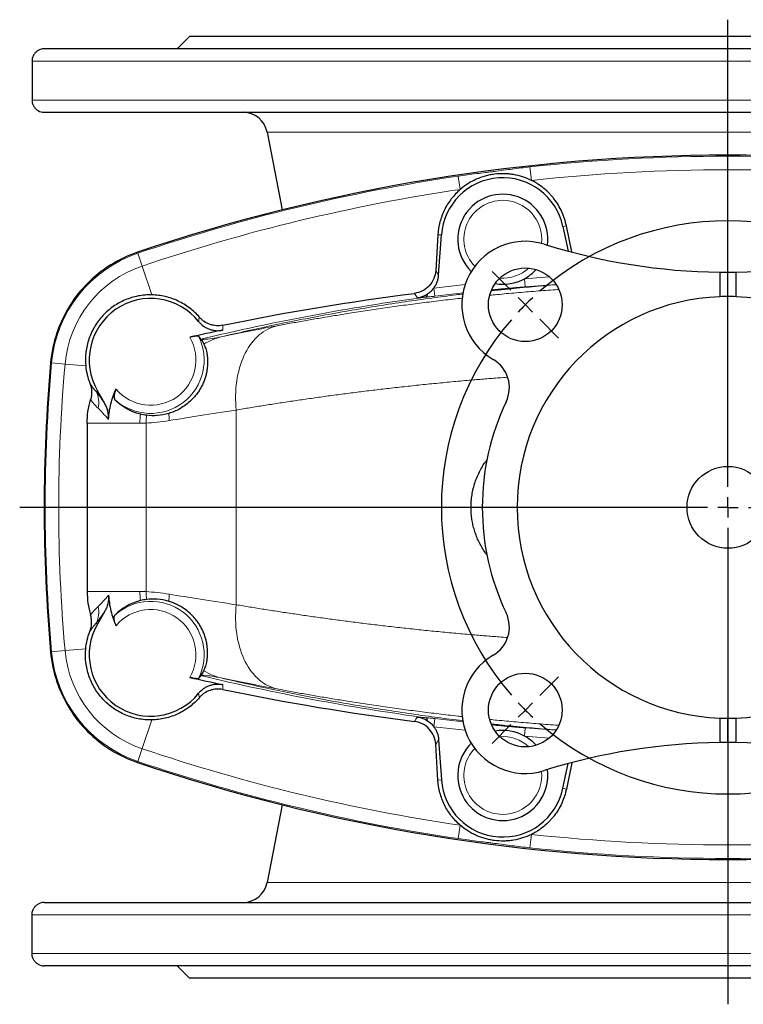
# Model space of a CAD drawing. Header units: millimetres. Extents: x -456 to 631, y -584 to 548.
# Tile 1 of 6: x -441 to -264, y -584 to -343. Entities that reach past the tile are written whole.
import ezdxf

# ---------------------------------------------------------------- set-up
doc = ezdxf.new("R2010")
doc.units = ezdxf.units.MM
doc.layers.add('FORMAT', color=7, linetype='Continuous')

# ---------------------------------------------------------------- blocks, each defined once
blk = doc.blocks.new('SW_CENTERMARKSYMBOL_2')
at = {"layer": 'FORMAT', "color": 0}
for p, q in [((0, 5), (0, 119.13)), ((0, 0), (0, 2.5)), ((-5, 0), (-173, 0)), ((0, 0), (-2.5, 0)), ((0, 0), (0, -2.5)), ((0, 0), (2.5, 0)), ((0, -5), (0, -121.38))]:
    blk.add_line(p, q, dxfattribs=at)
blk = doc.blocks.new('SW_CENTERMARKSYMBOL_3')
at = {"layer": 'FORMAT', "color": 0}
for p, q in [((-102.53, 3.54), (-107.13, 8.13)), ((3.54, 3.54), (8.13, 8.13)), ((-49.5, -44.5), (-49.5, 2.5)), ((-98.99, 0), (-100.76, 1.77)), ((0, 0), (-1.77, -1.77)), ((0, 0), (1.77, 1.77)), ((-98.99, 0), (-97.23, -1.77)), ((-95.46, -3.54), (-90.86, -8.13)), ((-3.54, -3.54), (-8.13, -8.13)), ((-49.5, -49.5), (-49.5, -47)), ((-54.5, -49.5), (-101.49, -49.5)), ((-49.5, -49.5), (-52, -49.5)), ((-49.5, -49.5), (-49.5, -52)), ((-49.5, -49.5), (-47, -49.5)), ((-44.5, -49.5), (2.5, -49.5)), ((-49.5, -54.5), (-49.5, -101.49)), ((-95.46, -95.46), (-90.86, -90.86)), ((-3.54, -95.46), (-8.13, -90.86)), ((-98.99, -98.99), (-97.23, -97.23)), ((0, -98.99), (-1.77, -97.23)), ((-98.99, -98.99), (-100.76, -100.76)), ((0, -98.99), (1.77, -100.76)), ((-102.53, -102.53), (-107.13, -107.13)), ((3.54, -102.53), (8.13, -107.13))]:
    blk.add_line(p, q, dxfattribs=at)
for start, end in [(49.0926, 130.9074), (132.9537, 135), (45, 47.0463), (42.9537, 45), (135, 137.0463), (139.0926, 220.9074), (319.0926, 40.9074), (222.9537, 225), (315, 317.0463), (225, 227.0463), (312.9537, 315), (229.0926, 310.9074)]:
    blk.add_arc((-49.5, -49.5), 70, start, end, dxfattribs=at)

msp = doc.modelspace()

# ---------------------------------------------------------------- linework, layer by layer
at = {"color": 7, "linetype": 'Continuous', "lineweight": 25}
for p, q in [((-399.63, -347.15), (-402.63, -350.15)), ((-136.63, -347.15), (-399.63, -347.15)), ((-101.13, -350.15), (-435.13, -350.15)), ((-438.12, -353.15), (-438.12, -362.65)), ((-435.13, -365.65), (-101.13, -365.65)), ((-380.68, -370.51), (-376.99, -389.49)), ((-308.43, -393.53), (-307.15, -399.57)), ((-306.29, -399.77), (-307.6, -393.35)), ((-338.98, -395.54), (-339.52, -404.29)), ((-338.8, -405.4), (-338.11, -395.6)), ((-270.13, -404.72), (-270.13, -410.69)), ((-268.13, -410.65), (-268.13, -404.73)), ((-266.13, -410.69), (-266.13, -404.72)), ((-420.43, -436.61), (-422.14, -433.66)), ((-420.43, -487.69), (-422.14, -490.64)), ((-270.13, -513.61), (-270.13, -519.59)), ((-268.13, -519.57), (-268.13, -513.65)), ((-266.13, -519.59), (-266.13, -513.61)), ((-338.8, -518.91), (-338.11, -528.7)), ((-338.98, -528.76), (-339.52, -520.01)), ((-308.43, -530.78), (-307.15, -524.74)), ((-306.29, -524.53), (-307.6, -530.95)), ((-376.99, -534.82), (-380.68, -553.8)), ((-435.13, -558.65), (-101.13, -558.65)), ((-438.12, -571.15), (-438.12, -561.65)), ((-101.13, -574.15), (-435.13, -574.15)), ((-402.63, -574.15), (-399.63, -577.15)), ((-136.63, -577.15), (-399.63, -577.15))]:
    msp.add_line(p, q, dxfattribs=at)
at = {"color": 8, "linetype": 'Continuous', "lineweight": 18}
for p, q in [((-438.12, -353.15), (-98.13, -353.15)), ((-98.13, -362.65), (-438.12, -362.65)), ((-155.57, -370.51), (-380.68, -370.51)), ((-316.14, -382.27), (-316.49, -378.99)), ((-333.51, -384.5), (-333.99, -381.23)), ((-308.43, -393.53), (-307.6, -393.35)), ((-338.11, -395.6), (-338.98, -395.54)), ((-412.35, -399.85), (-412.27, -400.09)), ((-411.21, -403.21), (-412.27, -400.09)), ((-408.84, -410.24), (-411.21, -403.21)), ((-311.79, -405.81), (-317.84, -406.3)), ((-317.84, -406.3), (-317.67, -408.29)), ((-332.3, -407.71), (-339.99, -408.59)), ((-339.99, -408.59), (-339.75, -410.57)), ((-317.67, -408.29), (-310.12, -407.69)), ((-339.75, -410.57), (-332.84, -409.78)), ((-433.59, -426.84), (-433.34, -426.86)), ((-430.05, -427.16), (-433.34, -426.86)), ((-425, -427.6), (-430.05, -427.16)), ((-422.14, -433.66), (-422.47, -433.86)), ((-388.24, -438.37), (-388.24, -485.94)), ((-424.66, -441.61), (-411.76, -441.61)), ((-410.21, -441.57), (-410.21, -482.74)), ((-424.66, -482.7), (-411.76, -482.7)), ((-422.14, -490.64), (-422.47, -490.45)), ((-433.59, -497.46), (-433.34, -497.44)), ((-430.05, -497.15), (-433.34, -497.44)), ((-425, -496.7), (-430.05, -497.15)), ((-408.84, -514.07), (-411.21, -521.09)), ((-339.99, -515.72), (-339.75, -513.74)), ((-339.75, -513.74), (-332.84, -514.52)), ((-332.3, -516.59), (-339.99, -515.72)), ((-317.84, -518.01), (-317.67, -516.02)), ((-317.67, -516.02), (-310.12, -516.61)), ((-311.79, -518.5), (-317.84, -518.01)), ((-411.21, -521.09), (-412.27, -524.22)), ((-412.35, -524.46), (-412.27, -524.22)), ((-338.11, -528.7), (-338.98, -528.76)), ((-308.43, -530.78), (-307.6, -530.95)), ((-333.51, -539.81), (-333.99, -543.07)), ((-316.14, -542.03), (-316.49, -545.31)), ((-155.57, -553.8), (-380.68, -553.8)), ((-98.13, -561.65), (-438.12, -561.65)), ((-438.12, -571.15), (-98.13, -571.15))]:
    msp.add_line(p, q, dxfattribs=at)
at = {"color": 8, "linetype": 'Continuous', "lineweight": 18, "flags": 128}
for points in [[(-388.24, -438.37), (-388.32, -437.47), (-388.37, -436.58), (-388.39, -435.68), (-388.39, -434.8), (-388.36, -433.92), (-388.31, -433.05), (-388.23, -432.19), (-388.12, -431.34), (-387.99, -430.5), (-387.83, -429.68), (-387.64, -428.87), (-387.43, -428.08), (-387.2, -427.31), (-386.94, -426.56), (-386.65, -425.83), (-386.35, -425.13), (-386.02, -424.45), (-385.67, -423.8), (-385.29, -423.17), (-384.9, -422.57), (-384.48, -422), (-384.05, -421.47), (-383.6, -420.96), (-383.13, -420.48), (-382.64, -420.04), (-382.14, -419.64), (-381.62, -419.26), (-381.09, -418.93), (-380.54, -418.63), (-379.98, -418.36), (-379.42, -418.13), (-378.84, -417.95), (-378.25, -417.79)], [(-388.24, -485.94), (-388.32, -486.83), (-388.37, -487.73), (-388.39, -488.62), (-388.39, -489.51), (-388.36, -490.39), (-388.31, -491.26), (-388.23, -492.12), (-388.12, -492.97), (-387.99, -493.81), (-387.83, -494.63), (-387.64, -495.44), (-387.43, -496.23), (-387.2, -496.99), (-386.94, -497.74), (-386.65, -498.47), (-386.35, -499.17), (-386.02, -499.85), (-385.67, -500.51), (-385.29, -501.13), (-384.9, -501.73), (-384.48, -502.3), (-384.05, -502.84), (-383.6, -503.35), (-383.13, -503.82), (-382.64, -504.26), (-382.14, -504.67), (-381.62, -505.04), (-381.09, -505.38), (-380.54, -505.68), (-379.98, -505.94), (-379.42, -506.17), (-378.84, -506.36), (-378.25, -506.51)]]:
    msp.add_lwpolyline(points, dxfattribs=at)
at = {"color": 7, "linetype": 'Continuous', "lineweight": 25}
for centre, radius in [((-317.63, -412.66), 9), ((-268.13, -462.15), 10), ((-317.63, -511.65), 9)]:
    msp.add_circle(centre, radius, dxfattribs=at)
for centre, radius, start, end in [((-435.13, -353.15), 3, 90, 120.0278), ((-435.13, -362.65), 3, 239.9874, 270), ((-386.57, -371.65), 6, 11, 90), ((-268.13, -826.55), 450.42, 71.3252, 108.6748), ((-323.13, -396.65), 15.02, 12, 176), ((-323.13, -396.65), 11, 352.4266, 225.6469), ((-317.63, -412.66), 15.5, 72.5977, 239.581), ((-268.13, -254.73), 150, 252.5977, 269.236), ((-268.13, -254.73), 150, 270.764, 287.4023), ((-402.29, -429.61), 31.42, 108.6748, 135.1098), ((-323.13, -396.65), 11, 298.7417, 317.737), ((-323.13, -396.65), 11, 260.2144, 298.7417), ((-268.13, -254.73), 150, 269.236, 270), ((-268.13, -254.73), 150, 270, 270.764), ((-402.29, -429.61), 31.42, 135.1098, 147.5447), ((-407.34, -425.57), 25, 133.5044, 149.1501), ((-409.13, -426.15), 15.02, 38.7704, 210), ((-268.13, -462.15), 51.5, 92.2256, 267.7744), ((-268.13, -462.15), 51.5, 90, 92.2256), ((-268.13, -462.15), 51.5, 87.7744, 90), ((-268.13, -462.15), 51.5, 272.2256, 87.7744), ((-402.29, -429.61), 31.42, 147.5447, 174.9408), ((-268.13, -1011.15), 605.01, 101.76865, 102.5483), ((-34.73, -462.15), 400.42, 174.9408, 185.0592), ((-329.52, -432.92), 8, 334.5396, 59.581), ((-268.13, -462.15), 60, 154.5396, 205.4604), ((-329.52, -491.38), 8, 300.419, 25.4604), ((-409.13, -498.15), 15.02, 150, 321.2296), ((-402.29, -494.69), 31.42, 185.0592, 212.4553), ((-317.63, -511.65), 15.5, 120.419, 287.4023), ((-268.13, 86.85), 605.01, 257.4517, 258.23135), ((-402.29, -494.69), 31.42, 212.4553, 224.8902), ((-407.34, -498.73), 25, 210.8499, 226.4956), ((-268.13, -462.15), 51.5, 267.7744, 270), ((-268.13, -462.15), 51.5, 270, 272.2256), ((-402.29, -494.69), 31.42, 224.8902, 251.3252), ((-323.13, -527.65), 11, 61.2583, 99.7856), ((-323.13, -527.65), 11, 42.263, 61.2583), ((-323.13, -527.65), 11, 134.3531, 7.5734), ((-268.13, -669.57), 150, 90.764, 107.4023), ((-268.13, -669.57), 150, 90, 90.764), ((-268.13, -669.57), 150, 89.236, 90), ((-268.13, -669.57), 150, 72.5977, 89.236), ((-268.13, -97.75), 450.42, 251.3252, 288.6748), ((-323.13, -527.65), 15.02, 184, 348), ((-386.57, -552.65), 6, 270, 349), ((-435.13, -561.65), 3, 90, 120.0278), ((-435.13, -571.15), 3, 239.9874, 270)]:
    msp.add_arc(centre, radius, start, end, dxfattribs=at)
at = {"color": 8, "linetype": 'Continuous', "lineweight": 18}
for centre, radius, start, end in [((-268.13, -826.55), 450.17, 83.8321, 96.1679), ((-268.13, -826.55), 446.87, 83.8321, 96.1679), ((-268.13, -826.55), 450.17, 98.4133, 108.6748), ((-268.13, -826.55), 446.87, 98.4133, 108.6748), ((-323.13, -396.65), 9.5, 90, 224.0698), ((-323.13, -396.65), 9.5, 353.8817, 90), ((-402.29, -429.61), 31.17, 108.6748, 174.9408), ((-402.29, -429.61), 27.87, 108.6748, 174.9408), ((-323.13, -396.65), 9.5, 265.8154, 312.136), ((-345.34, -408.89), 7.42, 28.0661, 38.2416), ((-350.67, -414.46), 7.54, 27.9998, 37.5605), ((-342.51, -409.86), 1.07, 300.173, 354.2597), ((-409.13, -426.15), 13.05, 228.0036, 26.5647), ((-409.13, -426.15), 11.05, 219.9774, 30.1658), ((-388.44, -434.64), 14.57, 103.7212, 121.8395), ((-391.89, -437.17), 16.6, 105.0936, 106.86), ((-34.73, -462.15), 400.17, 174.9408, 185.0592), ((-34.73, -462.15), 396.87, 174.9408, 185.0592), ((-427.31, -436.47), 5.5, 344.8087, 28.3495), ((-388.25, -441.61), 23.51, 174.5582, 180.0012), ((-386.48, -441.26), 23.73, 176.1265, 180.7472), ((-379.72, -439.36), 24.95, 179.6054, 183.6339), ((-388.25, -482.7), 23.51, 179.9988, 185.4418), ((-386.48, -483.05), 23.73, 179.2528, 183.8735), ((-379.72, -484.94), 24.95, 176.3661, 180.3946), ((-409.13, -498.15), 13.05, 333.4353, 131.9964), ((-427.31, -487.84), 5.5, 331.6505, 15.1913), ((-409.13, -498.15), 11.05, 329.8342, 140.0226), ((-402.29, -494.69), 31.17, 185.0592, 251.3252), ((-402.29, -494.69), 27.87, 185.0592, 251.3252), ((-388.44, -489.67), 14.57, 238.1605, 256.2788), ((-391.89, -487.13), 16.6, 253.14, 254.9064), ((-350.67, -509.84), 7.54, 322.4395, 332.0002), ((-342.51, -514.45), 1.07, 5.7403, 59.827), ((-345.34, -515.42), 7.42, 321.7584, 331.9339), ((-323.13, -527.65), 9.5, 47.864, 94.1846), ((-268.13, -97.75), 446.87, 251.3252, 261.5867), ((-323.13, -527.65), 9.5, 135.9302, 270), ((-268.13, -97.75), 450.17, 251.3252, 261.5867), ((-323.13, -527.65), 9.5, 270, 6.1183), ((-268.13, -97.75), 446.87, 263.8321, 276.1679), ((-268.13, -97.75), 450.17, 263.8321, 276.1679)]:
    msp.add_arc(centre, radius, start, end, dxfattribs=at)
at = {"color": 7, "linetype": 'Continuous', "lineweight": 25}
for points, knots in [([(-436.63, -350.55), (-436.82, -350.67), (-437.01, -350.8), (-437.27, -351.05), (-437.35, -351.13), (-437.51, -351.33), (-437.59, -351.43), (-437.72, -351.65), (-437.79, -351.77), (-437.9, -352.02), (-437.95, -352.15), (-438.04, -352.42), (-438.07, -352.56), (-438.11, -352.85), (-438.12, -353), (-438.12, -353.15)], [0, 0, 0, 0, 0.25, 0.25, 0.375, 0.375, 0.5, 0.5, 0.625, 0.625, 0.75, 0.75, 0.875, 0.875, 1, 1, 1, 1]), ([(-438.12, -362.65), (-438.12, -362.8), (-438.11, -362.95), (-438.07, -363.24), (-438.04, -363.38), (-437.95, -363.65), (-437.9, -363.78), (-437.79, -364.03), (-437.73, -364.15), (-437.52, -364.48), (-437.36, -364.67), (-437.01, -365), (-436.82, -365.14), (-436.63, -365.25)], [0, 0, 0, 0, 0.125, 0.125, 0.25, 0.25, 0.375, 0.375, 0.5, 0.5, 0.75, 0.75, 1, 1, 1, 1]), ([(-316.14, -382.27), (-317.53, -381.59), (-318.99, -381.12), (-320.91, -380.8), (-321.3, -380.75), (-322.07, -380.67), (-322.46, -380.65), (-323.61, -380.63), (-324.38, -380.67), (-325.54, -380.82), (-325.92, -380.88), (-326.69, -381.04), (-327.06, -381.13), (-328.18, -381.44), (-328.9, -381.7), (-329.96, -382.18), (-330.31, -382.35), (-330.99, -382.71), (-331.33, -382.91), (-332.31, -383.53), (-332.93, -383.99), (-333.51, -384.5)], [0, 0, 0, 0, 0.25, 0.25, 0.3125, 0.3125, 0.375, 0.375, 0.5, 0.5, 0.5625, 0.5625, 0.625, 0.625, 0.75, 0.75, 0.8125, 0.8125, 0.875, 0.875, 1, 1, 1, 1]), ([(-307.6, -393.35), (-307.72, -392.77), (-307.87, -392.19), (-308.15, -391.33), (-308.25, -391.05), (-308.47, -390.48), (-308.58, -390.2), (-309.21, -388.83), (-309.83, -387.8), (-310.75, -386.6), (-310.94, -386.37), (-311.34, -385.91), (-311.54, -385.68), (-312.18, -385.03), (-312.62, -384.62), (-313.55, -383.86), (-314.04, -383.5), (-314.8, -383.01), (-315.06, -382.85), (-315.59, -382.55), (-315.87, -382.41), (-316.14, -382.27)], [0, 0, 0, 0, 0.125, 0.125, 0.1875, 0.1875, 0.25, 0.25, 0.5, 0.5, 0.5625, 0.5625, 0.625, 0.625, 0.75, 0.75, 0.875, 0.875, 0.9375, 0.9375, 1, 1, 1, 1]), ([(-333.51, -384.5), (-333.91, -384.84), (-334.29, -385.21), (-335.02, -385.98), (-335.37, -386.38), (-336.35, -387.64), (-336.9, -388.53), (-337.6, -389.95), (-337.82, -390.44), (-338.19, -391.43), (-338.35, -391.93), (-338.75, -393.45), (-338.92, -394.49), (-338.98, -395.54)], [0, 0, 0, 0, 0.125, 0.125, 0.25, 0.25, 0.5, 0.5, 0.625, 0.625, 0.75, 0.75, 1, 1, 1, 1]), ([(-339.52, -404.29), (-339.56, -404.98), (-339.71, -405.64), (-340.25, -406.92), (-340.62, -407.49), (-341.56, -408.52), (-342.1, -408.94), (-343.34, -409.58), (-344, -409.78), (-344.69, -409.87)], [0, 0, 0, 0, 0.25, 0.25, 0.5, 0.5, 0.75, 0.75, 1, 1, 1, 1]), ([(-339.99, -408.59), (-339.81, -408.36), (-339.66, -408.12), (-339.38, -407.61), (-339.26, -407.35), (-338.96, -406.54), (-338.84, -405.98), (-338.8, -405.4)], [0, 0, 0, 0, 0.25, 0.25, 0.5, 0.5, 1, 1, 1, 1]), ([(-341.44, -409.97), (-341.17, -409.78), (-340.9, -409.57), (-340.41, -409.11), (-340.19, -408.86), (-339.99, -408.59)], [0, 0, 0, 0, 0.5, 0.5, 1, 1, 1, 1]), ([(-408.84, -410.24), (-409.4, -410.22), (-409.96, -410.24), (-411.08, -410.34), (-411.63, -410.41), (-413.26, -410.73), (-414.33, -411.05), (-416.4, -411.92), (-417.37, -412.46), (-418.74, -413.42), (-419.18, -413.76), (-420.02, -414.5), (-420.43, -414.89), (-421.57, -416.11), (-422.24, -417), (-423.1, -418.44), (-423.36, -418.94), (-423.83, -419.95), (-424.25, -420.99), (-424.55, -422.06), (-424.8, -423.14), (-424.89, -423.7), (-425.09, -425.37), (-425.11, -426.49), (-425, -427.6)], [0, 0, 0, 0, 0.0625, 0.0625, 0.125, 0.125, 0.25, 0.25, 0.375, 0.375, 0.4375, 0.4375, 0.5, 0.5, 0.625, 0.625, 0.6875, 0.6875, 0.75, 0.8125, 0.8125, 0.875, 0.875, 1, 1, 1, 1]), ([(-397.22, -415.71), (-397.94, -414.88), (-398.73, -414.13), (-400.05, -413.12), (-400.51, -412.81), (-401.45, -412.24), (-401.94, -411.98), (-402.93, -411.51), (-403.44, -411.3), (-404.48, -410.94), (-405.02, -410.78), (-406.64, -410.4), (-407.73, -410.26), (-408.84, -410.24)], [0, 0, 0, 0, 0.25, 0.25, 0.375, 0.375, 0.5, 0.5, 0.625, 0.625, 0.75, 0.75, 1, 1, 1, 1]), ([(-344.01, -410.93), (-343.55, -410.87), (-343.11, -410.76), (-342.24, -410.44), (-341.83, -410.22), (-341.44, -409.97)], [0, 0, 0, 0, 0.5, 0.5, 1, 1, 1, 1]), ([(-391.51, -417.66), (-392.03, -417.77), (-392.56, -417.81), (-393.35, -417.76), (-393.62, -417.72), (-394.14, -417.62), (-394.39, -417.55), (-395.14, -417.29), (-395.62, -417.05), (-396.27, -416.6), (-396.47, -416.44), (-396.87, -416.09), (-397.05, -415.91), (-397.22, -415.71)], [0, 0, 0, 0, 0.25, 0.25, 0.375, 0.375, 0.5, 0.5, 0.75, 0.75, 0.875, 0.875, 1, 1, 1, 1]), ([(-397.42, -416.75), (-397.07, -417.18), (-396.67, -417.55), (-396, -418.03), (-395.77, -418.18), (-395.28, -418.43), (-395.03, -418.54), (-394.52, -418.73), (-394.25, -418.8), (-393.71, -418.92), (-393.44, -418.96), (-392.89, -419), (-392.62, -419), (-392.07, -418.96), (-391.8, -418.92), (-391.52, -418.87)], [0, 0, 0, 0, 0.25, 0.25, 0.375, 0.375, 0.5, 0.5, 0.625, 0.625, 0.75, 0.75, 0.875, 0.875, 1, 1, 1, 1]), ([(-397.45, -420.32), (-397.46, -420.31), (-397.49, -420.3), (-397.56, -420.29), (-397.6, -420.29), (-397.72, -420.29), (-397.79, -420.29), (-397.95, -420.31), (-398.04, -420.32), (-398.33, -420.36), (-398.56, -420.4), (-399.05, -420.49), (-399.31, -420.54), (-399.57, -420.6)], [0, 0, 0, 0, 0.125, 0.125, 0.25, 0.25, 0.375, 0.375, 0.5, 0.5, 0.75, 0.75, 1, 1, 1, 1]), ([(-396.13, -422.26), (-396.02, -422.48), (-395.91, -422.75), (-395.67, -423.43), (-395.56, -423.85), (-395.42, -424.5), (-395.4, -424.63), (-395.35, -424.92), (-395.33, -425.07), (-395.27, -425.56), (-395.24, -425.91), (-395.22, -426.69), (-395.22, -427.13), (-395.28, -427.87), (-395.31, -428.13), (-395.39, -428.68), (-395.44, -428.97), (-395.57, -429.59), (-395.64, -429.9), (-395.79, -430.39), (-395.84, -430.56), (-395.95, -430.89), (-396.01, -431.06), (-396.21, -431.58), (-396.35, -431.91), (-396.68, -432.58), (-396.85, -432.91), (-397.23, -433.54), (-397.42, -433.84), (-397.83, -434.41), (-398.04, -434.68), (-398.46, -435.19), (-398.67, -435.43), (-399.1, -435.88), (-399.32, -436.09), (-399.97, -436.68), (-400.41, -437.03), (-401.27, -437.63), (-401.7, -437.9), (-402.57, -438.37), (-402.99, -438.57), (-403.83, -438.92), (-404.25, -439.07), (-404.66, -439.19)], [0, 0, 0, 0, 0.125, 0.125, 0.25, 0.25, 0.28125, 0.28125, 0.3125, 0.3125, 0.375, 0.375, 0.4375, 0.4375, 0.46875, 0.46875, 0.5, 0.5, 0.53125, 0.53125, 0.546875, 0.546875, 0.5625, 0.5625, 0.59375, 0.59375, 0.625, 0.625, 0.65625, 0.65625, 0.6875, 0.6875, 0.71875, 0.71875, 0.75, 0.75, 0.8125, 0.8125, 0.875, 0.875, 0.9375, 0.9375, 1, 1, 1, 1]), ([(-424.01, -431.82), (-423.76, -432.47), (-423.61, -433.14), (-423.56, -434.19), (-423.57, -434.53), (-423.65, -435.22), (-423.72, -435.56), (-423.82, -435.89)], [0, 0, 0, 0, 0.5, 0.5, 0.75, 0.75, 1, 1, 1, 1]), ([(-419.42, -440.68), (-419.36, -439.39), (-419.17, -438.11), (-418.55, -435.61), (-418.13, -434.41), (-417.6, -433.25)], [0, 0, 0, 0, 0.5, 0.5, 1, 1, 1, 1]), ([(-417.6, -433.25), (-417.72, -433.52), (-417.82, -433.8), (-417.93, -434.2), (-417.96, -434.33), (-418.01, -434.59), (-418.03, -434.71), (-418.05, -434.95), (-418.05, -435.06), (-418.05, -435.27), (-418.04, -435.37), (-418.01, -435.55), (-417.99, -435.62), (-417.93, -435.76), (-417.9, -435.81), (-417.86, -435.85)], [0, 0, 0, 0, 0.25, 0.25, 0.375, 0.375, 0.5, 0.5, 0.625, 0.625, 0.75, 0.75, 0.875, 0.875, 1, 1, 1, 1]), ([(-424.66, -441.61), (-424.66, -440.63), (-424.59, -439.67), (-424.31, -437.76), (-424.1, -436.82), (-423.82, -435.89)], [0, 0, 0, 0, 0.5, 0.5, 1, 1, 1, 1]), ([(-419.42, -440.68), (-419.39, -439.96), (-419.46, -439.27), (-419.72, -438.23), (-419.83, -437.89), (-420.1, -437.24), (-420.26, -436.92), (-420.43, -436.61)], [0, 0, 0, 0, 0.5, 0.5, 0.75, 0.75, 1, 1, 1, 1]), ([(-404.66, -439.19), (-405.66, -439.49), (-406.62, -439.66), (-408.45, -439.79), (-409.32, -439.76), (-410.15, -439.65)], [0, 0, 0, 0, 0.5, 0.5, 1, 1, 1, 1]), ([(-326.98, -473.78), (-327.13, -473.58), (-327.56, -473.02), (-328.19, -472.02), (-328.85, -470.83), (-329.41, -469.6), (-329.87, -468.36), (-330.26, -467.09), (-330.56, -465.78), (-330.77, -464.4), (-330.89, -462.93), (-330.89, -461.38), (-330.77, -459.84), (-330.52, -458.31), (-330.15, -456.78), (-329.64, -455.28), (-329.03, -453.83), (-328.3, -452.45), (-327.62, -451.36), (-327.15, -450.75), (-326.99, -450.55)], [0, 0, 0, 0, 0.030518, 0.086888, 0.143043, 0.19603, 0.249234, 0.302501, 0.355685, 0.408658, 0.469721, 0.531015, 0.592312, 0.653377, 0.716438, 0.779737, 0.84305, 0.906131, 0.969028, 1, 1, 1, 1]), ([(-424.66, -482.7), (-424.66, -483.68), (-424.59, -484.64), (-424.31, -486.54), (-424.1, -487.49), (-423.82, -488.41)], [0, 0, 0, 0, 0.5, 0.5, 1, 1, 1, 1]), ([(-419.42, -483.63), (-419.39, -484.34), (-419.46, -485.04), (-419.72, -486.07), (-419.83, -486.41), (-420.1, -487.07), (-420.26, -487.38), (-420.43, -487.69)], [0, 0, 0, 0, 0.5, 0.5, 0.75, 0.75, 1, 1, 1, 1]), ([(-419.42, -483.63), (-419.36, -484.92), (-419.17, -486.2), (-418.55, -488.7), (-418.13, -489.9), (-417.6, -491.05)], [0, 0, 0, 0, 0.5, 0.5, 1, 1, 1, 1]), ([(-404.66, -485.11), (-405.66, -484.81), (-406.62, -484.65), (-408.45, -484.52), (-409.32, -484.55), (-410.15, -484.65)], [0, 0, 0, 0, 0.5, 0.5, 1, 1, 1, 1]), ([(-396.13, -502.05), (-396.02, -501.83), (-395.91, -501.56), (-395.67, -500.87), (-395.56, -500.46), (-395.42, -499.81), (-395.4, -499.67), (-395.35, -499.38), (-395.33, -499.23), (-395.27, -498.75), (-395.24, -498.4), (-395.22, -497.61), (-395.22, -497.18), (-395.28, -496.43), (-395.31, -496.17), (-395.39, -495.62), (-395.44, -495.33), (-395.57, -494.72), (-395.64, -494.4), (-395.79, -493.91), (-395.84, -493.75), (-395.95, -493.41), (-396.01, -493.24), (-396.21, -492.73), (-396.35, -492.39), (-396.68, -491.73), (-396.85, -491.39), (-397.23, -490.77), (-397.42, -490.47), (-397.83, -489.89), (-398.04, -489.62), (-398.46, -489.12), (-398.67, -488.88), (-399.1, -488.43), (-399.32, -488.22), (-399.97, -487.62), (-400.41, -487.28), (-401.27, -486.67), (-401.7, -486.41), (-402.57, -485.94), (-402.99, -485.73), (-403.83, -485.39), (-404.25, -485.24), (-404.66, -485.11)], [0, 0, 0, 0, 0.125, 0.125, 0.25, 0.25, 0.28125, 0.28125, 0.3125, 0.3125, 0.375, 0.375, 0.4375, 0.4375, 0.46875, 0.46875, 0.5, 0.5, 0.53125, 0.53125, 0.546875, 0.546875, 0.5625, 0.5625, 0.59375, 0.59375, 0.625, 0.625, 0.65625, 0.65625, 0.6875, 0.6875, 0.71875, 0.71875, 0.75, 0.75, 0.8125, 0.8125, 0.875, 0.875, 0.9375, 0.9375, 1, 1, 1, 1]), ([(-424.01, -492.48), (-423.76, -491.83), (-423.61, -491.16), (-423.56, -490.12), (-423.57, -489.77), (-423.65, -489.09), (-423.72, -488.75), (-423.82, -488.41)], [0, 0, 0, 0, 0.5, 0.5, 0.75, 0.75, 1, 1, 1, 1]), ([(-417.6, -491.05), (-417.72, -490.78), (-417.82, -490.51), (-417.93, -490.1), (-417.96, -489.97), (-418.01, -489.72), (-418.03, -489.59), (-418.05, -489.35), (-418.05, -489.24), (-418.05, -489.03), (-418.04, -488.93), (-418.01, -488.76), (-417.99, -488.68), (-417.93, -488.55), (-417.9, -488.49), (-417.86, -488.45)], [0, 0, 0, 0, 0.25, 0.25, 0.375, 0.375, 0.5, 0.5, 0.625, 0.625, 0.75, 0.75, 0.875, 0.875, 1, 1, 1, 1]), ([(-408.84, -514.07), (-409.4, -514.08), (-409.96, -514.06), (-411.08, -513.97), (-411.63, -513.89), (-413.26, -513.58), (-414.33, -513.26), (-416.4, -512.38), (-417.37, -511.84), (-418.74, -510.89), (-419.18, -510.54), (-420.02, -509.81), (-420.43, -509.42), (-421.57, -508.19), (-422.24, -507.3), (-423.1, -505.86), (-423.36, -505.36), (-423.83, -504.35), (-424.25, -503.32), (-424.55, -502.25), (-424.8, -501.16), (-424.89, -500.6), (-425.09, -498.93), (-425.11, -497.82), (-425, -496.7)], [0, 0, 0, 0, 0.0625, 0.0625, 0.125, 0.125, 0.25, 0.25, 0.375, 0.375, 0.4375, 0.4375, 0.5, 0.5, 0.625, 0.625, 0.6875, 0.6875, 0.75, 0.8125, 0.8125, 0.875, 0.875, 1, 1, 1, 1]), ([(-397.45, -503.99), (-397.46, -504), (-397.49, -504.01), (-397.56, -504.02), (-397.6, -504.02), (-397.72, -504.02), (-397.79, -504.01), (-397.95, -504), (-398.04, -503.98), (-398.33, -503.95), (-398.56, -503.91), (-399.05, -503.82), (-399.31, -503.76), (-399.57, -503.71)], [0, 0, 0, 0, 0.125, 0.125, 0.25, 0.25, 0.375, 0.375, 0.5, 0.5, 0.75, 0.75, 1, 1, 1, 1]), ([(-397.42, -507.56), (-397.07, -507.13), (-396.67, -506.75), (-396, -506.27), (-395.77, -506.13), (-395.28, -505.87), (-395.03, -505.76), (-394.52, -505.58), (-394.25, -505.5), (-393.71, -505.39), (-393.44, -505.35), (-392.89, -505.31), (-392.62, -505.31), (-392.07, -505.35), (-391.8, -505.38), (-391.52, -505.44)], [0, 0, 0, 0, 0.25, 0.25, 0.375, 0.375, 0.5, 0.5, 0.625, 0.625, 0.75, 0.75, 0.875, 0.875, 1, 1, 1, 1]), ([(-391.51, -506.64), (-392.03, -506.53), (-392.56, -506.5), (-393.35, -506.55), (-393.62, -506.59), (-394.14, -506.69), (-394.39, -506.76), (-395.14, -507.02), (-395.62, -507.26), (-396.27, -507.7), (-396.47, -507.86), (-396.87, -508.21), (-397.05, -508.4), (-397.22, -508.6)], [0, 0, 0, 0, 0.25, 0.25, 0.375, 0.375, 0.5, 0.5, 0.75, 0.75, 0.875, 0.875, 1, 1, 1, 1]), ([(-397.22, -508.6), (-397.94, -509.43), (-398.73, -510.18), (-400.05, -511.18), (-400.51, -511.5), (-401.45, -512.07), (-401.94, -512.33), (-402.93, -512.79), (-403.44, -513), (-404.48, -513.37), (-405.02, -513.53), (-406.64, -513.91), (-407.73, -514.05), (-408.84, -514.07)], [0, 0, 0, 0, 0.25, 0.25, 0.375, 0.375, 0.5, 0.5, 0.625, 0.625, 0.75, 0.75, 1, 1, 1, 1]), ([(-339.52, -520.01), (-339.56, -519.32), (-339.71, -518.66), (-340.25, -517.39), (-340.62, -516.81), (-341.56, -515.79), (-342.1, -515.37), (-343.34, -514.73), (-344, -514.52), (-344.69, -514.44)], [0, 0, 0, 0, 0.25, 0.25, 0.5, 0.5, 0.75, 0.75, 1, 1, 1, 1]), ([(-344.01, -513.38), (-343.55, -513.44), (-343.11, -513.55), (-342.24, -513.87), (-341.83, -514.08), (-341.44, -514.34)], [0, 0, 0, 0, 0.5, 0.5, 1, 1, 1, 1]), ([(-341.44, -514.34), (-341.17, -514.53), (-340.9, -514.73), (-340.41, -515.2), (-340.19, -515.45), (-339.99, -515.72)], [0, 0, 0, 0, 0.5, 0.5, 1, 1, 1, 1]), ([(-339.99, -515.72), (-339.81, -515.95), (-339.66, -516.19), (-339.38, -516.69), (-339.26, -516.96), (-338.96, -517.77), (-338.84, -518.33), (-338.8, -518.91)], [0, 0, 0, 0, 0.25, 0.25, 0.5, 0.5, 1, 1, 1, 1]), ([(-333.51, -539.81), (-333.91, -539.47), (-334.29, -539.1), (-335.02, -538.33), (-335.37, -537.92), (-336.35, -536.66), (-336.9, -535.77), (-337.6, -534.36), (-337.82, -533.87), (-338.19, -532.88), (-338.35, -532.37), (-338.75, -530.85), (-338.92, -529.82), (-338.98, -528.76)], [0, 0, 0, 0, 0.125, 0.125, 0.25, 0.25, 0.5, 0.5, 0.625, 0.625, 0.75, 0.75, 1, 1, 1, 1]), ([(-307.6, -530.95), (-307.72, -531.54), (-307.87, -532.12), (-308.15, -532.98), (-308.25, -533.26), (-308.47, -533.82), (-308.58, -534.1), (-309.21, -535.48), (-309.83, -536.51), (-310.75, -537.7), (-310.94, -537.94), (-311.34, -538.4), (-311.54, -538.62), (-312.18, -539.28), (-312.62, -539.68), (-313.55, -540.45), (-314.04, -540.8), (-314.8, -541.3), (-315.06, -541.45), (-315.59, -541.75), (-315.87, -541.9), (-316.14, -542.03)], [0, 0, 0, 0, 0.125, 0.125, 0.1875, 0.1875, 0.25, 0.25, 0.5, 0.5, 0.5625, 0.5625, 0.625, 0.625, 0.75, 0.75, 0.875, 0.875, 0.9375, 0.9375, 1, 1, 1, 1]), ([(-316.14, -542.03), (-317.53, -542.72), (-318.99, -543.19), (-320.91, -543.51), (-321.3, -543.56), (-322.07, -543.63), (-322.46, -543.65), (-323.61, -543.67), (-324.38, -543.63), (-325.54, -543.49), (-325.92, -543.42), (-326.69, -543.27), (-327.06, -543.18), (-328.18, -542.86), (-328.9, -542.6), (-329.96, -542.13), (-330.31, -541.96), (-330.99, -541.59), (-331.33, -541.39), (-332.31, -540.77), (-332.93, -540.31), (-333.51, -539.81)], [0, 0, 0, 0, 0.25, 0.25, 0.3125, 0.3125, 0.375, 0.375, 0.5, 0.5, 0.5625, 0.5625, 0.625, 0.625, 0.75, 0.75, 0.8125, 0.8125, 0.875, 0.875, 1, 1, 1, 1]), ([(-438.12, -561.65), (-438.12, -561.5), (-438.11, -561.36), (-438.07, -561.07), (-438.04, -560.93), (-437.95, -560.65), (-437.9, -560.52), (-437.79, -560.27), (-437.73, -560.15), (-437.52, -559.82), (-437.36, -559.63), (-437.01, -559.3), (-436.82, -559.17), (-436.63, -559.05)], [0, 0, 0, 0, 0.125, 0.125, 0.25, 0.25, 0.375, 0.375, 0.5, 0.5, 0.75, 0.75, 1, 1, 1, 1]), ([(-436.63, -573.75), (-436.82, -573.64), (-437.01, -573.5), (-437.27, -573.26), (-437.35, -573.17), (-437.51, -572.98), (-437.59, -572.87), (-437.72, -572.65), (-437.79, -572.54), (-437.9, -572.29), (-437.95, -572.15), (-438.04, -571.88), (-438.07, -571.74), (-438.11, -571.45), (-438.12, -571.3), (-438.12, -571.15)], [0, 0, 0, 0, 0.25, 0.25, 0.375, 0.375, 0.5, 0.5, 0.625, 0.625, 0.75, 0.75, 0.875, 0.875, 1, 1, 1, 1])]:
    msp.add_open_spline(points, degree=3, knots=knots, dxfattribs=at)
at = {"color": 8, "linetype": 'Continuous', "lineweight": 18}
for points, knots in [([(-316.49, -378.99), (-317.23, -379.07), (-317.97, -379.16), (-319.42, -379.33), (-320.14, -379.42), (-321.58, -379.61), (-322.29, -379.7), (-323.73, -379.89), (-324.45, -379.99), (-325.54, -380.13), (-325.9, -380.17), (-326.63, -380.26), (-327, -380.31), (-328.1, -380.45), (-328.83, -380.54), (-330.29, -380.72), (-331.02, -380.82), (-332.5, -381.02), (-333.25, -381.12), (-333.99, -381.23)], [0, 0, 0, 0, 0.125, 0.125, 0.25, 0.25, 0.375, 0.375, 0.5, 0.5, 0.5625, 0.5625, 0.625, 0.625, 0.75, 0.75, 0.875, 0.875, 1, 1, 1, 1]), ([(-325.94, -409.26), (-324.85, -409.14), (-321.77, -408.8), (-316.69, -408.33), (-312.49, -407.96), (-310.28, -407.8), (-310.07, -407.78)], [0, 0, 0, 0, 0.207497, 0.583842, 0.960239, 1, 1, 1, 1]), ([(-325.85, -409.04), (-325.72, -409.03), (-325.29, -408.99), (-324.4, -408.89), (-323.15, -408.77), (-321.86, -408.65), (-320.71, -408.54), (-319.69, -408.46), (-318.68, -408.37), (-318.01, -408.32), (-317.67, -408.29)], [0, 0, 0, 0, 0.047043, 0.15574, 0.330113, 0.504795, 0.62858, 0.752407, 0.87624, 1, 1, 1, 1]), ([(-341.97, -410.79), (-351.27, -412.05), (-360.48, -413.53), (-378.78, -416.96), (-387.85, -418.9), (-396.87, -421.06)], [0, 0, 0, 0, 0.5, 0.5, 1, 1, 1, 1]), ([(-391.9, -420.48), (-389.79, -420), (-385.57, -419.02), (-379.21, -417.66), (-372.83, -416.36), (-366.42, -415.14), (-359.98, -413.99), (-353.5, -412.92), (-347, -411.92), (-340.69, -411.03), (-335.98, -410.41), (-333.44, -410.11), (-332.89, -410.05)], [0, 0, 0, 0, 0.108966, 0.217942, 0.326917, 0.435881, 0.545196, 0.654523, 0.763848, 0.873161, 0.972149, 1, 1, 1, 1]), ([(-333.04, -411.05), (-333.39, -411.09), (-335.33, -411.29), (-338.79, -411.7), (-343.4, -412.27), (-347.94, -412.87), (-352.4, -413.5), (-356.79, -414.15), (-360.87, -414.78), (-364.66, -415.39), (-368.15, -415.98), (-371.58, -416.57), (-374.96, -417.18), (-377.15, -417.59), (-378.25, -417.79)], [0, 0, 0, 0, 0.021602, 0.117587, 0.213538, 0.309486, 0.405468, 0.501451, 0.597399, 0.677899, 0.758429, 0.83897, 0.9195, 1, 1, 1, 1]), ([(-341.97, -410.79), (-342.33, -410.82), (-342.68, -410.84), (-343.36, -410.88), (-343.69, -410.91), (-344.01, -410.93)], [0, 0, 0, 0, 0.5, 0.5, 1, 1, 1, 1]), ([(-341.97, -410.79), (-341.62, -410.76), (-341.26, -410.73), (-340.52, -410.66), (-340.14, -410.61), (-339.75, -410.57)], [0, 0, 0, 0, 0.5, 0.5, 1, 1, 1, 1]), ([(-309.45, -408.93), (-309.71, -408.94), (-311.59, -409.07), (-315.06, -409.34), (-319.84, -409.73), (-323.59, -410.07), (-325.73, -410.29), (-326.31, -410.35)], [0, 0, 0, 0, 0.044869, 0.328151, 0.611434, 0.894617, 1, 1, 1, 1]), ([(-378.25, -417.79), (-380.83, -418.28), (-383.25, -418.75), (-387.8, -419.65), (-389.93, -420.08), (-391.9, -420.48)], [0, 0, 0, 0, 0.5, 0.5, 1, 1, 1, 1]), ([(-388.24, -438.37), (-387.13, -438.18), (-384.9, -437.81), (-381.48, -437.26), (-377.99, -436.71), (-374.45, -436.18), (-370.84, -435.65), (-367.18, -435.13), (-363.46, -434.63), (-359.68, -434.14), (-355.85, -433.66), (-351.9, -433.19), (-347.83, -432.73), (-343.65, -432.28), (-339.41, -431.85), (-335.12, -431.44), (-331.12, -431.08), (-327.42, -430.78), (-324.48, -430.54), (-322.65, -430.41), (-321.96, -430.36)], [0, 0, 0, 0, 0.057613, 0.115247, 0.172887, 0.23052, 0.288133, 0.345748, 0.403384, 0.461026, 0.518661, 0.576276, 0.636752, 0.697253, 0.757761, 0.818261, 0.878737, 0.925285, 0.971838, 1, 1, 1, 1]), ([(-422, -437.91), (-421.62, -438.29), (-421.22, -438.71), (-420.36, -439.62), (-419.91, -440.12), (-419.42, -440.68)], [0, 0, 0, 0, 0.5, 0.5, 1, 1, 1, 1]), ([(-404.61, -440.94), (-402.26, -440.56), (-399.72, -440.15), (-394.26, -439.29), (-391.34, -438.83), (-388.24, -438.37)], [0, 0, 0, 0, 0.5, 0.5, 1, 1, 1, 1]), ([(-404.61, -483.36), (-402.26, -483.75), (-399.72, -484.16), (-394.26, -485.02), (-391.34, -485.47), (-388.24, -485.94)], [0, 0, 0, 0, 0.5, 0.5, 1, 1, 1, 1]), ([(-422, -486.4), (-421.62, -486.02), (-421.22, -485.6), (-420.36, -484.68), (-419.91, -484.18), (-419.42, -483.63)], [0, 0, 0, 0, 0.5, 0.5, 1, 1, 1, 1]), ([(-388.24, -485.94), (-387.13, -486.12), (-384.9, -486.5), (-381.48, -487.05), (-377.99, -487.59), (-374.45, -488.13), (-370.84, -488.66), (-367.18, -489.17), (-363.46, -489.68), (-359.68, -490.17), (-355.85, -490.65), (-351.9, -491.12), (-347.83, -491.58), (-343.65, -492.03), (-339.41, -492.46), (-335.12, -492.87), (-331.12, -493.22), (-327.42, -493.53), (-324.48, -493.76), (-322.65, -493.89), (-321.96, -493.94)], [0, 0, 0, 0, 0.057613, 0.115247, 0.172887, 0.23052, 0.288133, 0.345748, 0.403384, 0.461026, 0.518661, 0.576276, 0.636752, 0.697253, 0.757761, 0.818261, 0.878737, 0.925285, 0.971838, 1, 1, 1, 1]), ([(-341.97, -513.52), (-351.27, -512.26), (-360.48, -510.77), (-378.78, -507.34), (-387.85, -505.4), (-396.87, -503.24)], [0, 0, 0, 0, 0.5, 0.5, 1, 1, 1, 1]), ([(-391.9, -503.82), (-389.79, -504.31), (-385.57, -505.28), (-379.21, -506.65), (-372.83, -507.95), (-366.42, -509.17), (-359.98, -510.32), (-353.5, -511.39), (-347, -512.39), (-340.69, -513.28), (-335.98, -513.9), (-333.44, -514.19), (-332.89, -514.26)], [0, 0, 0, 0, 0.108966, 0.217942, 0.326917, 0.435881, 0.545196, 0.654523, 0.763848, 0.873161, 0.972149, 1, 1, 1, 1]), ([(-378.25, -506.51), (-380.83, -506.03), (-383.25, -505.56), (-387.8, -504.66), (-389.93, -504.23), (-391.9, -503.82)], [0, 0, 0, 0, 0.5, 0.5, 1, 1, 1, 1]), ([(-333.04, -513.26), (-333.39, -513.22), (-335.33, -513.01), (-338.79, -512.6), (-343.4, -512.03), (-347.94, -511.43), (-352.4, -510.81), (-356.79, -510.16), (-360.87, -509.53), (-364.66, -508.91), (-368.15, -508.33), (-371.58, -507.73), (-374.96, -507.13), (-377.15, -506.72), (-378.25, -506.51)], [0, 0, 0, 0, 0.0216023, 0.1175875, 0.2135376, 0.3094855, 0.4054682, 0.501451, 0.5973991, 0.6778988, 0.7584293, 0.83897, 0.9195004, 1, 1, 1, 1]), ([(-341.97, -513.52), (-342.33, -513.49), (-342.68, -513.47), (-343.36, -513.42), (-343.69, -513.4), (-344.01, -513.38)], [0, 0, 0, 0, 0.5, 0.5, 1, 1, 1, 1]), ([(-341.97, -513.52), (-341.62, -513.55), (-341.26, -513.58), (-340.52, -513.65), (-340.14, -513.69), (-339.75, -513.74)], [0, 0, 0, 0, 0.5, 0.5, 1, 1, 1, 1]), ([(-309.45, -515.38), (-309.71, -515.36), (-311.59, -515.24), (-315.06, -514.97), (-319.84, -514.57), (-323.59, -514.23), (-325.73, -514.02), (-326.31, -513.96)], [0, 0, 0, 0, 0.044869, 0.328151, 0.611434, 0.894617, 1, 1, 1, 1]), ([(-325.94, -515.05), (-324.85, -515.17), (-321.77, -515.5), (-316.69, -515.98), (-312.49, -516.35), (-310.28, -516.51), (-310.07, -516.53)], [0, 0, 0, 0, 0.207497, 0.583842, 0.960239, 1, 1, 1, 1]), ([(-325.85, -515.26), (-325.72, -515.28), (-325.29, -515.32), (-324.4, -515.41), (-323.15, -515.54), (-321.86, -515.66), (-320.71, -515.76), (-319.69, -515.85), (-318.68, -515.93), (-318.01, -515.99), (-317.67, -516.02)], [0, 0, 0, 0, 0.047043, 0.15574, 0.330113, 0.504795, 0.62858, 0.752407, 0.87624, 1, 1, 1, 1]), ([(-316.49, -545.31), (-317.23, -545.23), (-317.97, -545.15), (-319.42, -544.97), (-320.14, -544.88), (-321.58, -544.7), (-322.29, -544.6), (-323.73, -544.41), (-324.45, -544.32), (-325.54, -544.18), (-325.9, -544.13), (-326.63, -544.04), (-327, -544), (-328.1, -543.86), (-328.83, -543.77), (-330.29, -543.59), (-331.02, -543.49), (-332.5, -543.29), (-333.25, -543.18), (-333.99, -543.07)], [0, 0, 0, 0, 0.125, 0.125, 0.25, 0.25, 0.375, 0.375, 0.5, 0.5, 0.5625, 0.5625, 0.625, 0.625, 0.75, 0.75, 0.875, 0.875, 1, 1, 1, 1])]:
    msp.add_open_spline(points, degree=3, knots=knots, dxfattribs=at)
at = {"color": 7, "linetype": 'Continuous', "lineweight": 25}
for points in [[(-391.51, -417.66), (-375.98, -414.45), (-360.37, -411.86), (-344.69, -409.87)], [(-396.87, -421.06), (-397.06, -420.79), (-397.26, -420.54), (-397.45, -420.32)], [(-396.78, -421.18), (-396.81, -421.14), (-396.84, -421.11), (-396.87, -421.06)], [(-396.78, -421.18), (-396.76, -421.21), (-396.74, -421.25), (-396.71, -421.28)], [(-396.71, -421.28), (-396.53, -421.54), (-396.34, -421.82), (-396.13, -422.26)], [(-425, -427.6), (-424.87, -429.05), (-424.54, -430.46), (-424.01, -431.82)], [(-411.65, -439.38), (-414.21, -438.75), (-416.31, -437.44), (-417.86, -435.85)], [(-410.15, -439.65), (-410.67, -439.59), (-411.17, -439.5), (-411.65, -439.38)], [(-424.66, -441.61), (-424.62, -455.3), (-424.62, -469), (-424.66, -482.7)], [(-411.65, -484.93), (-414.21, -485.55), (-416.31, -486.87), (-417.86, -488.45)], [(-410.15, -484.65), (-410.67, -484.72), (-411.17, -484.81), (-411.65, -484.93)], [(-425, -496.7), (-424.87, -495.25), (-424.54, -493.84), (-424.01, -492.48)], [(-396.71, -503.02), (-396.53, -502.77), (-396.34, -502.49), (-396.13, -502.05)], [(-396.87, -503.24), (-397.06, -503.51), (-397.26, -503.76), (-397.45, -503.99)], [(-396.78, -503.12), (-396.81, -503.16), (-396.84, -503.2), (-396.87, -503.24)], [(-396.78, -503.12), (-396.76, -503.09), (-396.74, -503.06), (-396.71, -503.02)], [(-391.51, -506.64), (-375.98, -509.85), (-360.37, -512.45), (-344.69, -514.44)]]:
    msp.add_open_spline(points, degree=3, dxfattribs=at)
at = {"color": 8, "linetype": 'Continuous', "lineweight": 18}
for points in [[(-397.22, -415.71), (-397.32, -416.01), (-397.38, -416.36), (-397.42, -416.75)], [(-391.52, -418.87), (-391.56, -418.41), (-391.55, -418.01), (-391.51, -417.66)], [(-391.9, -420.48), (-393.46, -420.81), (-394.9, -421.03), (-396.22, -421.14)], [(-396.22, -421.14), (-396.41, -421.16), (-396.6, -421.17), (-396.78, -421.18)], [(-422.47, -433.86), (-423.09, -433.14), (-423.59, -432.44), (-424.01, -431.82)], [(-420.43, -436.61), (-421.19, -435.55), (-421.86, -434.65), (-422.47, -433.86)], [(-423.82, -435.89), (-423.31, -436.51), (-422.71, -437.2), (-422, -437.91)], [(-411.76, -441.61), (-411.25, -441.61), (-410.74, -441.59), (-410.21, -441.57)], [(-410.21, -441.57), (-408.5, -441.49), (-406.63, -441.27), (-404.61, -440.94)], [(-411.76, -482.7), (-411.25, -482.7), (-410.74, -482.71), (-410.21, -482.74)], [(-410.21, -482.74), (-408.5, -482.82), (-406.63, -483.03), (-404.61, -483.36)], [(-423.82, -488.41), (-423.31, -487.79), (-422.71, -487.11), (-422, -486.4)], [(-420.43, -487.69), (-421.19, -488.75), (-421.86, -489.66), (-422.47, -490.45)], [(-422.47, -490.45), (-423.09, -491.17), (-423.59, -491.86), (-424.01, -492.48)], [(-396.22, -503.16), (-396.41, -503.15), (-396.6, -503.13), (-396.78, -503.12)], [(-391.9, -503.82), (-393.46, -503.5), (-394.9, -503.27), (-396.22, -503.16)], [(-391.52, -505.44), (-391.56, -505.9), (-391.55, -506.3), (-391.51, -506.64)], [(-397.22, -508.6), (-397.32, -508.29), (-397.38, -507.95), (-397.42, -507.56)]]:
    msp.add_open_spline(points, degree=3, dxfattribs=at)

# ---------------------------------------------------------------- block references
at = {"layer": 'FORMAT'}
for name, p in [('SW_CENTERMARKSYMBOL_2', (-268.13, -462.15)), ('SW_CENTERMARKSYMBOL_3', (-218.63, -412.66))]:
    msp.add_blockref(name, p, dxfattribs=at)

doc.saveas('drawing.dxf')
